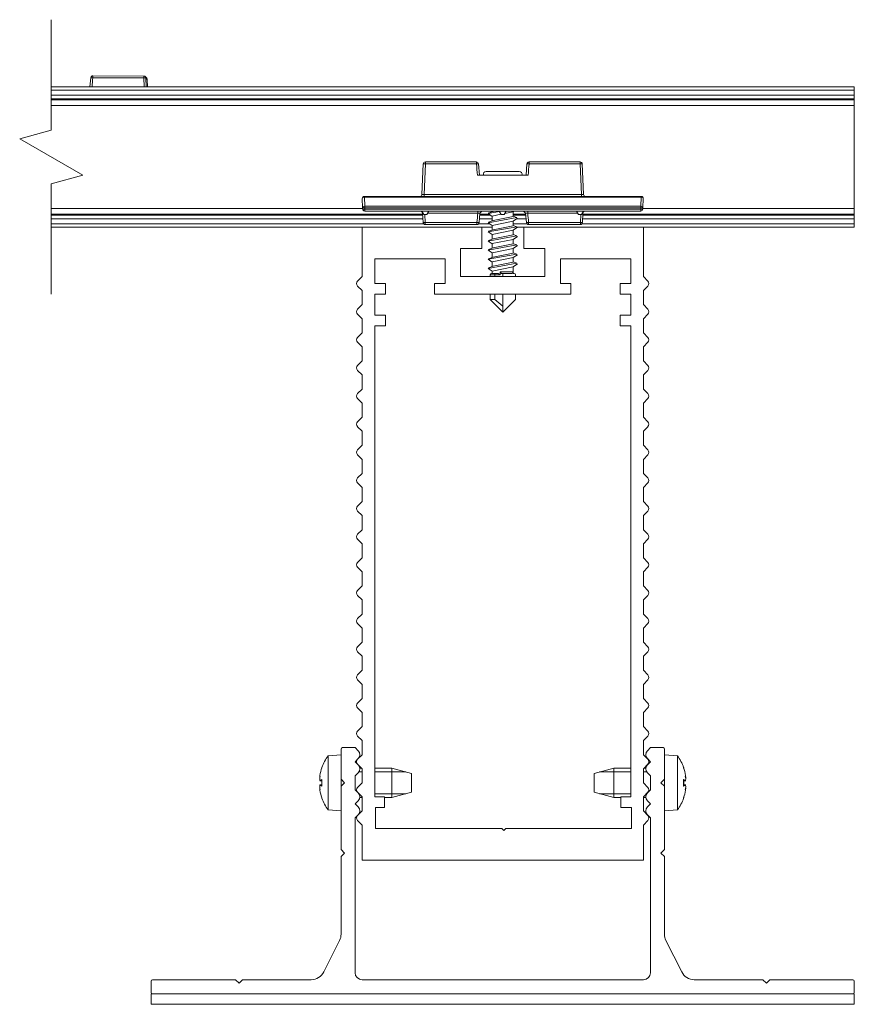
# Model space of a CAD drawing. Header units: millimetres. Extents: x 15 to 3247, y -45 to 876.
# Tile 3 of 13: x 146 to 265, y 262 to 402. Entities that reach past the tile are written whole.
import ezdxf

# ---------------------------------------------------------------- set-up
doc = ezdxf.new("R2010")
doc.units = ezdxf.units.MM
doc.header["$LTSCALE"] = 3
for name, color, linetype, lineweight in [('Break Line (ISO)', 7, 'Continuous', 18), ('Visible (ISO)', 7, 'Continuous', 13), ('Visible Narrow (ISO)', 7, 'Continuous', 5)]:
    doc.layers.add(name, color=color, linetype=linetype, lineweight=lineweight)

msp = doc.modelspace()

# ---------------------------------------------------------------- linework, layer by layer
at = {"layer": 'Break Line (ISO)', "flags": 128}
msp.add_lwpolyline([(150.847, 363.383), (150.847, 379.104), (155.347, 380.31), (146.347, 385.506), (150.847, 386.712), (150.847, 402.433)], dxfattribs=at)
at = {"layer": 'Visible (ISO)'}
for p, q in [((156.345, 392.908), (156.459, 394.179)), ((156.759, 394.452), (164.009, 394.425)), ((164.233, 394.323), (164.418, 394.114)), ((164.493, 393.927), (164.533, 392.908)), ((150.847, 392.908), (265.052, 392.908)), ((265.052, 392.408), (265.052, 392.908)), ((265.052, 392.408), (265.052, 391.7)), ((150.847, 391.047), (265.052, 391.047)), ((265.052, 391.201), (265.052, 391.7)), ((265.052, 391.201), (265.052, 391.047)), ((265.052, 391.047), (265.052, 390.211)), ((150.847, 390.211), (265.052, 390.211)), ((265.052, 390.211), (265.052, 375.606)), ((203.753, 381.921), (203.564, 377.595)), ((211.308, 382.208), (204.053, 382.208)), ((211.606, 381.933), (211.741, 380.308)), ((211.607, 381.933), (211.742, 380.308)), ((218.361, 380.308), (218.496, 381.933)), ((226.05, 382.208), (218.795, 382.208)), ((226.539, 377.595), (226.35, 381.921)), ((211.442, 380.308), (214.866, 380.308)), ((212.702, 380.861), (217.402, 380.861)), ((215.237, 380.308), (218.661, 380.308)), ((195.065, 376.995), (195.123, 375.682)), ((234.738, 377.308), (195.365, 377.308)), ((234.981, 375.682), (235.038, 376.995)), ((150.847, 375.606), (195.126, 375.606)), ((195.123, 375.682), (195.131, 375.495)), ((234.972, 375.495), (234.981, 375.682)), ((234.977, 375.606), (265.052, 375.606)), ((265.052, 375.606), (265.052, 374.77)), ((150.847, 374.77), (203.662, 374.77)), ((195.43, 375.208), (234.673, 375.208)), ((203.552, 375.208), (203.84, 374.708)), ((203.656, 374.921), (203.714, 373.595)), ((204.263, 374.708), (203.84, 374.708)), ((204.552, 375.208), (204.263, 374.708)), ((211.794, 374.934), (211.68, 373.583)), ((211.795, 374.934), (211.681, 373.583)), ((211.781, 374.77), (213.102, 374.77)), ((212.093, 375.208), (211.794, 374.934)), ((212.094, 375.208), (211.795, 374.934)), ((214.578, 375.164), (212.974, 374.856)), ((213.552, 374.465), (212.974, 374.856)), ((217.057, 374.296), (212.983, 373.556)), ((213.038, 374.946), (213.666, 375.167)), ((213.038, 373.646), (213.666, 373.867)), ((213.552, 375.208), (213.552, 375.126)), ((214.801, 374.776), (213.552, 374.486)), ((213.552, 374.486), (213.552, 373.826)), ((213.671, 375.167), (213.807, 375.208)), ((213.674, 373.867), (216.549, 374.436)), ((214.552, 375.208), (214.84, 374.708)), ((215.263, 374.708), (214.84, 374.708)), ((215.552, 375.208), (215.263, 374.708)), ((216.513, 375.094), (215.344, 374.852)), ((216.689, 375.208), (216.52, 375.094)), ((217.129, 374.206), (216.52, 373.794)), ((216.552, 375.115), (216.552, 374.436)), ((216.552, 374.77), (218.322, 374.77)), ((216.552, 374.476), (217.065, 374.296)), ((218.308, 374.934), (218.009, 375.208)), ((218.309, 374.934), (218.01, 375.208)), ((218.422, 373.583), (218.308, 374.934)), ((218.309, 374.934), (218.309, 374.934)), ((225.552, 375.208), (225.84, 374.708)), ((226.263, 374.708), (225.84, 374.708)), ((226.552, 375.208), (226.263, 374.708)), ((226.389, 373.595), (226.447, 374.921)), ((226.441, 374.77), (265.052, 374.77)), ((265.052, 374.77), (265.052, 374.616)), ((265.052, 374.116), (265.052, 374.616)), ((265.052, 374.116), (265.052, 373.408)), ((150.847, 372.908), (195.052, 372.908)), ((195.052, 372.908), (195.052, 365.908)), ((212.052, 372.908), (195.052, 372.908)), ((204.013, 373.308), (211.382, 373.308)), ((212.052, 369.908), (212.052, 372.908)), ((212.052, 372.908), (213.552, 372.908)), ((213.552, 373.165), (212.974, 373.556)), ((217.064, 372.996), (212.974, 372.256)), ((213.038, 372.346), (213.666, 372.567)), ((213.552, 373.186), (213.552, 372.526)), ((216.515, 373.794), (213.553, 373.186)), ((216.517, 372.494), (213.555, 371.886)), ((213.673, 372.567), (216.547, 373.136)), ((217.129, 372.906), (216.52, 372.494)), ((216.552, 373.815), (216.552, 373.136)), ((216.552, 373.176), (217.065, 372.996)), ((216.552, 372.515), (216.552, 371.836)), ((217.132, 372.908), (218.052, 372.908)), ((218.052, 372.908), (218.052, 369.908)), ((235.052, 372.908), (218.052, 372.908)), ((218.721, 373.308), (226.09, 373.308)), ((235.052, 365.908), (235.052, 372.908)), ((235.052, 372.908), (265.052, 372.908)), ((265.052, 372.908), (265.052, 373.408)), ((213.552, 371.865), (212.974, 372.256)), ((217.057, 371.696), (212.981, 370.956)), ((213.038, 371.046), (213.666, 371.267)), ((213.552, 371.886), (213.552, 371.226)), ((216.52, 371.194), (213.56, 370.586)), ((213.672, 371.267), (216.544, 371.836)), ((217.129, 371.606), (216.52, 371.194)), ((216.552, 371.876), (217.065, 371.696)), ((216.552, 371.215), (216.552, 370.536)), ((209.052, 369.908), (212.052, 369.908)), ((209.052, 365.908), (209.052, 369.908)), ((213.552, 370.565), (212.974, 370.956)), ((217.065, 370.396), (212.978, 369.656)), ((213.038, 369.746), (213.666, 369.967)), ((213.552, 370.586), (213.552, 369.926)), ((216.52, 369.894), (213.56, 369.286)), ((213.669, 369.967), (216.543, 370.536)), ((217.129, 370.306), (216.52, 369.894)), ((216.552, 370.576), (217.065, 370.396)), ((216.552, 369.915), (216.552, 369.236)), ((218.052, 369.908), (221.052, 369.908)), ((221.052, 369.908), (221.052, 365.908)), ((196.852, 368.407), (206.852, 368.408)), ((196.852, 364.907), (196.852, 368.407)), ((206.852, 368.408), (206.852, 364.908)), ((213.552, 369.265), (212.974, 369.656)), ((213.552, 367.965), (212.974, 368.356)), ((217.059, 369.096), (212.978, 368.356)), ((213.038, 368.446), (213.666, 368.667)), ((213.552, 369.286), (213.552, 368.626)), ((216.517, 368.594), (213.56, 367.986)), ((213.667, 368.667), (216.543, 369.236)), ((217.129, 369.006), (216.52, 368.594)), ((216.552, 369.276), (217.065, 369.096)), ((216.552, 368.615), (216.552, 367.936)), ((223.252, 364.908), (223.252, 368.408)), ((223.252, 368.408), (233.252, 368.407)), ((233.252, 368.407), (233.252, 364.907)), ((213.552, 366.665), (212.974, 367.056)), ((217.062, 367.796), (212.982, 367.056)), ((213.038, 367.146), (213.666, 367.367)), ((213.552, 367.986), (213.552, 367.326)), ((216.515, 367.294), (213.557, 366.686)), ((213.666, 367.367), (216.547, 367.936)), ((217.129, 367.706), (216.52, 367.294)), ((216.552, 367.976), (217.065, 367.796)), ((216.552, 367.315), (216.552, 366.561)), ((195.052, 365.908), (194.413, 365.257)), ((221.052, 365.908), (209.052, 365.908)), ((213.252, 366.161), (213.252, 365.908)), ((213.452, 366.361), (214.033, 366.361)), ((213.552, 366.686), (213.552, 366.561)), ((213.552, 366.361), (213.552, 366.561)), ((214.033, 366.361), (214.391, 366.361)), ((214.391, 366.361), (214.697, 366.161)), ((214.894, 366.361), (214.697, 366.561)), ((214.697, 366.161), (214.697, 366.561)), ((216.352, 366.361), (214.894, 366.361)), ((215.052, 365.908), (215.052, 366.361)), ((216.552, 366.361), (216.552, 366.561)), ((216.552, 366.361), (216.652, 366.361)), ((216.852, 366.161), (216.852, 365.908)), ((235.69, 365.257), (235.052, 365.908)), ((194.414, 364.556), (195.052, 363.908)), ((198.352, 364.907), (196.852, 364.907)), ((198.352, 363.408), (198.352, 364.907)), ((206.852, 364.908), (205.352, 364.908)), ((205.352, 364.908), (205.352, 363.408)), ((224.752, 364.908), (223.252, 364.908)), ((224.752, 363.408), (224.752, 364.908)), ((233.252, 364.907), (231.752, 364.907)), ((231.752, 364.907), (231.752, 363.408)), ((235.052, 363.908), (235.689, 364.556)), ((195.052, 363.908), (195.052, 361.908)), ((196.852, 360.408), (196.852, 363.408)), ((196.852, 363.408), (198.352, 363.408)), ((205.352, 363.408), (224.752, 363.408)), ((213.252, 363.408), (213.252, 362.661)), ((215.052, 361.71), (215.052, 363.408)), ((216.852, 363.408), (216.852, 362.661)), ((231.752, 363.408), (233.252, 363.408)), ((233.252, 363.408), (233.252, 360.408)), ((235.052, 361.908), (235.052, 363.908)), ((195.052, 361.908), (194.413, 361.257)), ((213.252, 362.661), (213.906, 362.661)), ((213.252, 362.661), (215.052, 360.861)), ((213.906, 362.661), (215.052, 361.71)), ((216.852, 362.661), (215.052, 360.861)), ((215.052, 361.71), (215.052, 360.861)), ((235.69, 361.257), (235.052, 361.908)), ((194.414, 360.556), (195.052, 359.908)), ((195.052, 359.908), (195.052, 357.908)), ((198.352, 360.408), (196.852, 360.408)), ((198.352, 358.908), (198.352, 360.408)), ((233.252, 360.408), (231.752, 360.408)), ((231.752, 360.408), (231.752, 358.908)), ((235.052, 359.908), (235.689, 360.556)), ((235.052, 357.908), (235.052, 359.908)), ((196.852, 291.908), (196.852, 358.908)), ((196.852, 358.908), (198.352, 358.908)), ((231.752, 358.908), (233.252, 358.908)), ((233.252, 358.908), (233.252, 291.908)), ((195.052, 357.908), (194.413, 357.257)), ((235.69, 357.257), (235.052, 357.908)), ((194.414, 356.556), (195.052, 355.908)), ((195.052, 355.908), (195.052, 353.908)), ((235.052, 355.908), (235.689, 356.556)), ((235.052, 353.908), (235.052, 355.908)), ((195.052, 353.908), (194.413, 353.257)), ((235.69, 353.257), (235.052, 353.908)), ((194.414, 352.556), (195.052, 351.908)), ((195.052, 351.908), (195.052, 349.908)), ((235.052, 351.908), (235.689, 352.556)), ((235.052, 349.908), (235.052, 351.908)), ((195.052, 349.908), (194.413, 349.257)), ((235.69, 349.257), (235.052, 349.908)), ((194.414, 348.556), (195.052, 347.908)), ((195.052, 347.908), (195.052, 345.908)), ((235.052, 347.908), (235.689, 348.556)), ((235.052, 345.908), (235.052, 347.908)), ((195.052, 345.908), (194.413, 345.257)), ((235.69, 345.257), (235.052, 345.908)), ((194.414, 344.556), (195.052, 343.908)), ((235.052, 343.908), (235.689, 344.556)), ((195.052, 343.908), (195.052, 341.908)), ((235.052, 341.908), (235.052, 343.908)), ((195.052, 341.908), (194.413, 341.257)), ((235.69, 341.257), (235.052, 341.908)), ((194.414, 340.556), (195.052, 339.908)), ((235.052, 339.908), (235.689, 340.556)), ((195.052, 339.908), (195.052, 337.908)), ((235.052, 337.908), (235.052, 339.908)), ((195.052, 337.908), (194.413, 337.257)), ((235.69, 337.257), (235.052, 337.908)), ((194.414, 336.556), (195.052, 335.908)), ((235.052, 335.908), (235.689, 336.556)), ((195.052, 335.908), (195.052, 333.908)), ((235.052, 333.908), (235.052, 335.908)), ((195.052, 333.908), (194.413, 333.257)), ((235.69, 333.257), (235.052, 333.908)), ((194.414, 332.556), (195.052, 331.908)), ((195.052, 331.908), (195.052, 329.908)), ((235.052, 331.908), (235.689, 332.556)), ((235.052, 329.908), (235.052, 331.908)), ((195.052, 329.908), (194.413, 329.257)), ((235.69, 329.257), (235.052, 329.908)), ((194.414, 328.556), (195.052, 327.908)), ((195.052, 327.908), (195.052, 325.908)), ((235.052, 327.908), (235.689, 328.556)), ((235.052, 325.908), (235.052, 327.908)), ((195.052, 325.908), (194.413, 325.257)), ((235.69, 325.257), (235.052, 325.908)), ((194.414, 324.556), (195.052, 323.908)), ((195.052, 323.908), (195.052, 321.908)), ((235.052, 323.908), (235.689, 324.556)), ((235.052, 321.908), (235.052, 323.908)), ((195.052, 321.908), (194.413, 321.257)), ((235.69, 321.257), (235.052, 321.908)), ((194.414, 320.556), (195.052, 319.908)), ((195.052, 319.908), (195.052, 317.908)), ((235.052, 319.908), (235.689, 320.556)), ((235.052, 317.908), (235.052, 319.908)), ((195.052, 317.908), (194.413, 317.257)), ((235.69, 317.257), (235.052, 317.908)), ((194.414, 316.556), (195.052, 315.908)), ((235.052, 315.908), (235.689, 316.556)), ((195.052, 315.908), (195.052, 313.908)), ((235.052, 313.908), (235.052, 315.908)), ((195.052, 313.908), (194.413, 313.257)), ((235.69, 313.257), (235.052, 313.908)), ((194.414, 312.556), (195.052, 311.908)), ((235.052, 311.908), (235.689, 312.556)), ((195.052, 311.908), (195.052, 309.908)), ((235.052, 309.908), (235.052, 311.908)), ((195.052, 309.908), (194.413, 309.257)), ((235.69, 309.257), (235.052, 309.908)), ((194.414, 308.556), (195.052, 307.908)), ((235.052, 307.908), (235.689, 308.556)), ((195.052, 307.908), (195.052, 305.908)), ((235.052, 305.908), (235.052, 307.908)), ((195.052, 305.908), (194.413, 305.257)), ((235.69, 305.257), (235.052, 305.908)), ((194.414, 304.556), (195.052, 303.908)), ((195.052, 303.908), (195.052, 301.908)), ((235.052, 303.908), (235.689, 304.556)), ((235.052, 301.908), (235.052, 303.908)), ((195.052, 301.908), (194.413, 301.257)), ((235.69, 301.257), (235.052, 301.908)), ((194.414, 300.556), (195.052, 299.908)), ((195.052, 299.908), (195.052, 297.908)), ((235.052, 299.908), (235.689, 300.556)), ((235.052, 297.908), (235.052, 299.908)), ((192.052, 298.708), (192.052, 294.408)), ((194.052, 298.908), (192.252, 298.908)), ((194.486, 298.474), (194.052, 298.908)), ((236.052, 298.908), (235.617, 298.474)), ((237.852, 298.908), (236.052, 298.908)), ((238.052, 294.408), (238.052, 298.708)), ((190.206, 297.747), (192.052, 297.908)), ((190.206, 290.07), (190.206, 297.747)), ((194.052, 296.908), (194.486, 297.343)), ((194.486, 296.474), (194.052, 296.908)), ((195.052, 297.908), (194.413, 297.257)), ((235.69, 297.257), (235.052, 297.908)), ((235.617, 297.343), (236.052, 296.908)), ((236.052, 296.908), (235.617, 296.474)), ((239.897, 297.747), (238.052, 297.908)), ((239.897, 297.747), (239.897, 290.07)), ((189.321, 296.032), (189.321, 296.013)), ((194.414, 296.556), (195.052, 295.908)), ((194.714, 296.008), (194.953, 296.008)), ((195.052, 295.908), (195.052, 293.908)), ((196.852, 296.008), (199.252, 296.008)), ((199.252, 291.808), (199.252, 296.008)), ((202.052, 295.253), (199.252, 296.008)), ((228.052, 295.253), (230.852, 296.008)), ((230.852, 296.008), (230.852, 291.808)), ((233.252, 296.008), (230.852, 296.008)), ((235.052, 295.908), (235.689, 296.556)), ((235.052, 293.908), (235.052, 295.908)), ((235.389, 296.008), (235.15, 296.008)), ((240.782, 296.013), (240.782, 296.032)), ((189.017, 294.611), (189.043, 294.954)), ((189.017, 294.611), (189.036, 294.61)), ((189.043, 294.214), (189.017, 294.502)), ((189.035, 294.21), (189.321, 294.185)), ((189.321, 294.381), (189.333, 294.393)), ((189.321, 294.381), (189.321, 293.435)), ((192.052, 294.408), (192.552, 293.908)), ((192.052, 293.408), (192.052, 294.408)), ((194.052, 294.908), (194.486, 295.343)), ((194.052, 292.908), (194.052, 294.908)), ((202.052, 295.253), (202.052, 292.563)), ((228.052, 292.563), (228.052, 295.253)), ((235.617, 295.343), (236.052, 294.908)), ((236.052, 294.908), (236.052, 292.908)), ((237.552, 293.908), (238.052, 294.408)), ((238.052, 294.408), (238.052, 293.408)), ((240.77, 294.393), (240.782, 294.381)), ((240.782, 293.435), (240.782, 294.381)), ((241.068, 294.21), (240.782, 294.185)), ((241.06, 294.954), (241.086, 294.611)), ((241.086, 294.502), (241.06, 294.214)), ((241.086, 294.611), (241.067, 294.61)), ((189.017, 293.314), (189.043, 293.602)), ((189.017, 293.205), (189.036, 293.207)), ((189.043, 292.863), (189.017, 293.205)), ((189.035, 293.607), (189.321, 293.632)), ((189.333, 293.423), (189.321, 293.435)), ((192.552, 293.908), (192.052, 293.408)), ((192.052, 293.408), (192.052, 284.408)), ((194.486, 292.474), (194.052, 292.908)), ((195.052, 293.908), (194.413, 293.257)), ((235.69, 293.257), (235.052, 293.908)), ((236.052, 292.908), (235.617, 292.474)), ((238.052, 293.408), (237.552, 293.908)), ((238.052, 284.408), (238.052, 293.408)), ((240.782, 293.435), (240.77, 293.423)), ((241.068, 293.607), (240.782, 293.632)), ((241.06, 293.602), (241.086, 293.314)), ((241.086, 293.205), (241.06, 292.863)), ((241.086, 293.205), (241.067, 293.207)), ((189.321, 291.803), (189.321, 291.785)), ((194.052, 290.908), (194.486, 291.343)), ((194.414, 292.556), (195.052, 291.908)), ((194.714, 291.808), (195.052, 291.808)), ((195.052, 291.908), (195.052, 289.908)), ((198.247, 291.908), (196.852, 291.908)), ((198.247, 290.408), (198.247, 291.908)), ((198.247, 291.808), (199.252, 291.808)), ((202.052, 292.563), (199.252, 291.808)), ((228.052, 292.563), (230.852, 291.808)), ((231.856, 291.808), (230.852, 291.808)), ((233.252, 291.908), (231.856, 291.908)), ((231.856, 291.908), (231.856, 290.408)), ((235.052, 291.908), (235.689, 292.556)), ((235.052, 289.908), (235.052, 291.908)), ((235.389, 291.808), (235.052, 291.808)), ((235.617, 291.343), (236.052, 290.908)), ((240.782, 291.785), (240.782, 291.803)), ((190.206, 290.07), (192.052, 289.908)), ((194.486, 290.474), (194.052, 290.908)), ((195.052, 289.908), (194.413, 289.257)), ((196.95, 287.408), (196.95, 290.408)), ((196.95, 290.408), (198.247, 290.408)), ((231.856, 290.408), (233.35, 290.408)), ((233.35, 290.408), (233.35, 287.408)), ((235.69, 289.257), (235.052, 289.908)), ((236.052, 290.908), (235.617, 290.474)), ((239.897, 290.07), (238.052, 289.908)), ((194.052, 288.908), (194.486, 289.343)), ((194.052, 266.908), (194.052, 288.908)), ((194.414, 288.556), (195.052, 287.908)), ((235.052, 287.908), (235.689, 288.556)), ((235.617, 289.343), (236.052, 288.908)), ((236.052, 288.908), (236.052, 266.908)), ((195.052, 287.908), (195.052, 282.908)), ((214.898, 287.408), (196.95, 287.408)), ((215.199, 287.106), (214.898, 287.408)), ((215.499, 287.406), (215.199, 287.106)), ((233.35, 287.408), (215.499, 287.406)), ((235.052, 282.908), (235.052, 287.908)), ((192.052, 284.408), (192.552, 283.908)), ((237.552, 283.908), (238.052, 284.408)), ((192.552, 283.908), (192.052, 283.408)), ((192.052, 283.408), (192.052, 272.38)), ((195.052, 282.908), (235.052, 282.908)), ((238.052, 283.408), (237.552, 283.908)), ((238.052, 272.38), (238.052, 283.408)), ((189.604, 267.014), (191.84, 271.486)), ((238.263, 271.486), (240.499, 267.014)), ((165.052, 265.708), (165.052, 264.108)), ((177.052, 265.908), (165.252, 265.908)), ((177.552, 265.408), (177.052, 265.908)), ((178.052, 265.908), (177.552, 265.408)), ((187.815, 265.908), (178.052, 265.908)), ((235.052, 265.908), (195.052, 265.908)), ((252.052, 265.908), (242.288, 265.908)), ((252.552, 265.408), (252.052, 265.908)), ((253.052, 265.908), (252.552, 265.408)), ((264.852, 265.908), (253.052, 265.908)), ((265.052, 264.108), (265.052, 265.708)), ((165.052, 263.908), (165.052, 262.408)), ((165.052, 263.908), (265.052, 263.908)), ((165.252, 263.908), (264.852, 263.908)), ((265.052, 263.908), (265.052, 262.408)), ((265.052, 262.408), (165.052, 262.408))]:
    msp.add_line(p, q, dxfattribs=at)
for centre, radius, start, end in [((156.758, 394.152), 0.3, 89.78676, 173.94549), ((164.008, 394.125), 0.3, 41.34945, 89.78676), ((164.193, 393.915), 0.3, 2.28647, 41.34945), ((204.053, 381.908), 0.3, 90, 177.5), ((211.308, 381.908), 0.3, 6.32368, 90), ((218.795, 381.908), 0.3, 90, 173.67632), ((226.05, 381.908), 0.3, 2.5, 90), ((212.702, 380.461), 0.4, 90, 202.48166), ((217.402, 380.461), 0.4, 337.51834, 90), ((195.365, 377.008), 0.3, 90, 182.5), ((203.264, 377.608), 0.3, 270, 357.5), ((226.839, 377.608), 0.3, 182.5, 270), ((234.738, 377.008), 0.3, 357.5, 90), ((195.43, 375.508), 0.3, 182.5, 270), ((234.673, 375.508), 0.3, 270, 357.5), ((203.356, 374.908), 0.3, 2.5, 90), ((226.747, 374.908), 0.3, 90, 177.5), ((204.013, 373.608), 0.3, 182.5, 270), ((211.382, 373.608), 0.3, 270, 353.75037), ((218.721, 373.608), 0.3, 186.24963, 270), ((226.09, 373.608), 0.3, 270, 357.5), ((213.452, 366.161), 0.2, 90, 180), ((216.352, 366.561), 0.2, 270, 0), ((216.652, 366.161), 0.2, 0, 90), ((194.77, 364.907), 0.5, 135.58011, 224.5354), ((235.333, 364.907), 0.5, 315.4646, 44.41989), ((194.77, 360.907), 0.5, 135.58011, 224.5354), ((235.333, 360.907), 0.5, 315.4646, 44.41989), ((194.77, 356.907), 0.5, 135.58011, 224.5354), ((235.333, 356.907), 0.5, 315.4646, 44.41989), ((194.77, 352.907), 0.5, 135.58011, 224.5354), ((235.333, 352.907), 0.5, 315.4646, 44.41989), ((194.77, 348.907), 0.5, 135.58011, 224.5354), ((235.333, 348.907), 0.5, 315.4646, 44.41989), ((194.77, 344.907), 0.5, 135.58011, 224.5354), ((235.333, 344.907), 0.5, 315.4646, 44.41989), ((194.77, 340.907), 0.5, 135.58011, 224.5354), ((235.333, 340.907), 0.5, 315.4646, 44.41989), ((194.77, 336.907), 0.5, 135.58011, 224.5354), ((235.333, 336.907), 0.5, 315.4646, 44.41989), ((194.77, 332.907), 0.5, 135.58011, 224.5354), ((235.333, 332.907), 0.5, 315.4646, 44.41989), ((194.77, 328.907), 0.5, 135.58011, 224.5354), ((235.333, 328.907), 0.5, 315.4646, 44.41989), ((194.77, 324.907), 0.5, 135.58011, 224.5354), ((235.333, 324.907), 0.5, 315.4646, 44.41989), ((194.77, 320.907), 0.5, 135.58011, 224.5354), ((235.333, 320.907), 0.5, 315.4646, 44.41989), ((194.77, 316.907), 0.5, 135.58011, 224.5354), ((235.333, 316.907), 0.5, 315.4646, 44.41989), ((194.77, 312.907), 0.5, 135.58011, 224.5354), ((235.333, 312.907), 0.5, 315.4646, 44.41989), ((194.77, 308.907), 0.5, 135.58011, 224.5354), ((235.333, 308.907), 0.5, 315.4646, 44.41989), ((194.77, 304.907), 0.5, 135.58011, 224.5354), ((235.333, 304.907), 0.5, 315.4646, 44.41989), ((194.77, 300.907), 0.5, 135.58011, 224.5354), ((235.333, 300.907), 0.5, 315.4646, 44.41989), ((192.252, 298.708), 0.2, 90, 180), ((193.92, 297.908), 0.8, 315, 45), ((236.183, 297.908), 0.8, 135, 225), ((237.852, 298.708), 0.2, 0, 90), ((195.452, 293.908), 6.5, 143.80437, 160.28253), ((194.77, 296.907), 0.5, 135.58011, 224.5354), ((235.333, 296.907), 0.5, 315.4646, 44.41989), ((234.652, 293.908), 6.5, 19.71747, 36.19563), ((189.527, 296.032), 0.206, 160.28253, 180), ((193.92, 295.908), 0.8, 315, 45), ((236.183, 295.908), 0.8, 135, 225), ((240.576, 296.032), 0.206, 0, 19.71747), ((194.77, 292.907), 0.5, 135.58011, 224.5354), ((235.333, 292.907), 0.5, 315.4646, 44.41989), ((189.527, 291.785), 0.206, 180, 199.71747), ((195.452, 293.908), 6.5, 199.71747, 216.19563), ((193.92, 291.908), 0.8, 315, 45), ((236.183, 291.908), 0.8, 135, 225), ((234.652, 293.908), 6.5, 323.80437, 340.28253), ((240.576, 291.785), 0.206, 340.28253, 0), ((193.92, 289.908), 0.8, 315, 45), ((236.183, 289.908), 0.8, 135, 225), ((194.77, 288.907), 0.5, 135.58011, 224.5354), ((235.333, 288.907), 0.5, 315.4646, 44.41989), ((190.052, 272.38), 2, 333.43495, 0), ((240.052, 272.38), 2, 180, 206.56505), ((187.815, 267.908), 2, 270, 333.43495), ((195.052, 266.908), 1, 180, 270), ((235.052, 266.908), 1, 270, 0), ((242.288, 267.908), 2, 206.56505, 270), ((165.252, 265.708), 0.2, 90, 180), ((264.852, 265.708), 0.2, 0, 90), ((165.252, 264.108), 0.2, 180, 270), ((264.852, 264.108), 0.2, 270, 0)]:
    msp.add_arc(centre, radius, start, end, dxfattribs=at)
for centre, major_axis, ratio, start_param, end_param in [((211.308, 381.908), (0.299, 0.024), 0.043475, 0.0001707, 0.0012574), ((218.795, 381.908), (-0.299, 0.024), 0.043475, 6.279221, 6.2819279), ((215.052, 383.297), (2.997, 0), 0.9990482, 4.6505032, 4.7742748), ((211.382, 373.608), (0.299, -0.025), 0.0434692, 6.2820557, 6.2833196), ((218.721, 373.608), (-0.299, -0.025), 0.0434692, 0.0011296, 0.0044641), ((195.412, 293.991), (5.857, 2.782), 0.9791513, 2.3615077, 2.5383223), ((234.691, 293.991), (5.857, -2.782), 0.9791513, 0.6032704, 0.7800849), ((193.912, 291.86), (-4.577, 3.439), 0.554267, 0.163056, 0.235598), ((193.912, 295.615), (-4.251, -3.835), 0.6654232, 5.5109914, 5.5835335), ((188.699, 294.87), (-0.447, 0.222), 0.2991513, 2.5009174, 2.5639629), ((195.412, 293.467), (-6.459, 0.575), 0.1834845, 5.9547712, 6.1315857), ((234.691, 293.467), (6.459, 0.575), 0.1834845, 0.1515996, 0.3284141), ((236.191, 295.615), (-4.251, 3.835), 0.6654232, 3.8412445, 3.9137865), ((236.191, 291.86), (4.577, 3.439), 0.554267, 6.0475873, 6.1201293), ((241.404, 294.87), (-0.447, -0.222), 0.2991513, 0.5776298, 0.6406753), ((193.912, 292.202), (4.251, -3.835), 0.6654232, 3.8412445, 3.9137865), ((188.699, 292.947), (0.447, 0.222), 0.2991513, 0.5776298, 0.6406753), ((193.912, 295.957), (-4.577, -3.439), 0.554267, 6.0475873, 6.1201293), ((195.412, 294.35), (-6.459, -0.575), 0.1834845, 0.1515996, 0.3284141), ((195.412, 293.826), (-5.857, 2.782), 0.9791513, 0.6032704, 0.7800849), ((234.691, 294.35), (6.459, -0.575), 0.1834845, 5.9547712, 6.1315857), ((234.691, 293.826), (-5.857, -2.782), 0.9791513, 2.3615077, 2.5383223), ((236.191, 292.202), (4.251, 3.835), 0.6654232, 5.5109914, 5.5835335), ((236.191, 295.957), (4.577, -3.439), 0.554267, 0.163056, 0.235598), ((241.404, 292.947), (0.447, -0.222), 0.2991513, 2.5009174, 2.5639629)]:
    msp.add_ellipse(centre, major_axis=major_axis, ratio=ratio, start_param=start_param, end_param=end_param, dxfattribs=at)
at = {"layer": 'Visible Narrow (ISO)'}
for p, q in [((156.747, 394.178), (163.997, 394.151)), ((163.997, 394.151), (164.043, 392.908)), ((164.308, 394.137), (164.492, 393.927)), ((164.353, 392.908), (164.308, 394.137)), ((164.492, 393.927), (164.533, 392.908)), ((150.847, 392.408), (265.052, 392.408)), ((150.847, 391.7), (265.052, 391.7)), ((150.847, 391.201), (265.052, 391.201)), ((203.864, 377.595), (204.053, 381.921)), ((204.053, 382.208), (204.053, 381.921)), ((204.053, 381.921), (211.308, 381.921)), ((211.308, 381.921), (211.308, 382.208)), ((218.795, 382.208), (218.795, 381.921)), ((218.795, 381.921), (226.05, 381.921)), ((226.05, 381.921), (226.05, 382.208)), ((226.05, 381.921), (226.239, 377.595)), ((214.866, 380.308), (215.237, 380.308)), ((195.365, 377.308), (195.365, 377.216)), ((195.422, 375.902), (195.365, 377.216)), ((195.365, 377.216), (234.738, 377.216)), ((203.864, 377.595), (203.864, 377.308)), ((226.239, 377.595), (203.864, 377.595)), ((226.239, 377.308), (226.239, 377.595)), ((234.738, 377.216), (234.681, 375.902)), ((234.738, 377.216), (234.738, 377.308)), ((195.422, 375.902), (195.422, 375.682)), ((234.681, 375.902), (195.422, 375.902)), ((195.422, 375.682), (234.681, 375.682)), ((195.43, 375.495), (195.422, 375.682)), ((195.43, 375.495), (195.43, 375.208)), ((234.673, 375.495), (195.43, 375.495)), ((234.681, 375.682), (234.673, 375.495)), ((234.673, 375.208), (234.673, 375.495)), ((234.681, 375.682), (234.681, 375.902)), ((150.847, 374.616), (203.669, 374.616)), ((150.847, 374.116), (203.691, 374.116)), ((204.013, 373.595), (203.965, 374.708)), ((204.386, 374.921), (211.494, 374.921)), ((211.494, 374.921), (211.494, 375.208)), ((211.494, 374.921), (211.794, 374.934)), ((211.725, 374.116), (213.552, 374.116)), ((211.768, 374.616), (213.329, 374.616)), ((211.794, 374.933), (211.795, 374.934)), ((216.552, 374.616), (218.335, 374.616)), ((216.996, 374.116), (218.378, 374.116)), ((218.308, 374.934), (218.308, 374.934)), ((218.309, 374.934), (218.609, 374.921)), ((218.609, 375.208), (218.609, 374.921)), ((218.609, 374.921), (225.717, 374.921)), ((226.138, 374.708), (226.09, 373.595)), ((226.412, 374.116), (265.052, 374.116)), ((226.434, 374.616), (265.052, 374.616)), ((150.847, 373.408), (203.79, 373.408)), ((211.382, 373.595), (204.013, 373.595)), ((204.013, 373.595), (204.013, 373.308)), ((211.382, 373.308), (211.382, 373.595)), ((211.606, 373.408), (213.193, 373.408)), ((216.552, 373.408), (218.497, 373.408)), ((226.09, 373.595), (218.721, 373.595)), ((218.721, 373.595), (218.721, 373.308)), ((226.09, 373.308), (226.09, 373.595)), ((226.313, 373.408), (265.052, 373.408)), ((213.906, 366.161), (213.252, 366.161)), ((214.697, 366.161), (213.906, 366.161)), ((213.906, 366.161), (213.906, 365.908)), ((214.697, 366.561), (216.552, 366.561)), ((213.906, 363.408), (213.906, 362.661)), ((189.333, 296.101), (189.333, 296.047)), ((195.052, 295.463), (194.585, 295.463)), ((201.273, 295.463), (196.852, 295.463)), ((233.252, 295.463), (228.83, 295.463)), ((235.518, 295.463), (235.052, 295.463)), ((240.77, 296.047), (240.77, 296.101)), ((189.043, 294.214), (189.321, 294.19)), ((189.333, 294.393), (189.333, 293.423)), ((240.77, 293.423), (240.77, 294.393)), ((241.06, 294.214), (240.782, 294.19)), ((189.043, 293.602), (189.321, 293.626)), ((241.06, 293.602), (240.782, 293.626)), ((189.333, 291.77), (189.333, 291.715)), ((194.585, 292.353), (194.614, 292.353)), ((196.852, 292.353), (201.273, 292.353)), ((228.83, 292.353), (233.252, 292.353)), ((235.489, 292.353), (235.518, 292.353)), ((240.77, 291.715), (240.77, 291.77))]:
    msp.add_line(p, q, dxfattribs=at)
for centre, major_axis, ratio, start_param, end_param in [((156.758, 394.152), (-0.299, 0.027), 0.0820124, 4.7564859, 6.2817769), ((-379.259, 439.769), (494.878, 212.219), 0.9956625, 5.7890389, 5.791414), ((156.758, 394.152), (0.001, 0.3), 0.037122, 0, 1.4853211), ((164.008, 394.125), (0.001, 0.3), 0.037122, 0, 1.4853211), ((164.008, 394.125), (0.3, 0.011), 0.086849, 0.0354045, 1.6042982), ((164.008, 394.125), (0.225, 0.198), 0.9984361, 5.6006357, 6.2831853), ((164.193, 393.915), (0.225, 0.198), 0.9984361, 5.6006357, 6.2831853), ((204.053, 381.908), (-0.3, 0.013), 0.043578, 4.7142916, 6.2831853), ((211.308, 381.908), (0.299, 0.024), 0.043475, 0.0039465, 1.5672472), ((747.989, 425.636), (-538.462, 0), 0.9990482, 0.0813511, 0.08436), ((211.308, 381.908), (0.299, 0.024), 0.043475, 6.2160562, 6.283356), ((218.795, 381.908), (-0.299, 0.024), 0.043475, 4.7159381, 6.2819279), ((218.795, 381.908), (-0.299, 0.024), 0.043475, 6.2819279, 6.3072322), ((-317.886, 425.636), (538.462, 0), 0.9990482, 6.1988253, 6.2018342), ((226.05, 381.908), (0.3, 0.013), 0.043578, 0, 1.5688937), ((195.365, 377.008), (-0.3, -0.013), 0.6911694, 4.682221, 6.2831853), ((203.865, 377.608), (-0.301, -0.013), 0.0432476, 6.2794017, 7.8482954), ((226.238, 377.608), (-0.301, 0.013), 0.0432476, 1.5764826, 3.1453762), ((234.738, 377.008), (0.3, -0.013), 0.6911694, 0, 1.6009643), ((195.422, 375.695), (-0.3, -0.013), 0.6911694, 4.682221, 6.2831853), ((195.422, 375.695), (-0.3, -0.013), 0.043578, 0, 1.5688937), ((195.43, 375.508), (-0.3, -0.013), 0.043578, 0, 1.5688937), ((234.673, 375.508), (0.3, -0.013), 0.043578, 4.7142916, 6.2831853), ((234.681, 375.695), (0.3, -0.013), 0.6911694, 0, 1.6009643), ((234.681, 375.695), (0.3, -0.013), 0.043578, 4.7142916, 6.2831853), ((203.957, 374.908), (0.301, -0.013), 0.0432476, 2.5096669, 3.1453762), ((720.996, 331.242), (-511.374, 0), 0.9990482, 6.1975838, 6.2001888), ((211.978, 374.908), (0, 0.3), 0.807776, 1.4760399, 1.4772379), ((218.125, 374.908), (0, -0.3), 0.807776, 1.6643344, 1.6655527), ((-290.893, 331.242), (511.374, 0), 0.9990482, 0.0829965, 0.0856015), ((226.146, 374.908), (0.301, 0.013), 0.0432476, 6.2794017, 6.9151111), ((204.013, 373.608), (-0.3, -0.013), 0.043578, 0, 1.5688937), ((211.382, 373.608), (0.299, -0.025), 0.0434692, 4.7160094, 6.2787387), ((211.382, 373.608), (0.299, -0.025), 0.0434692, 0.0001343, 0.0676288), ((218.721, 373.608), (-0.299, -0.025), 0.0434692, 0.0011296, 1.5671759), ((218.721, 373.608), (-0.299, -0.025), 0.0434692, 6.2587195, 6.2843149), ((226.09, 373.608), (0.3, -0.013), 0.043578, 4.7142916, 6.2831853), ((214.033, 366.161), (0, 0.2), 0.6363636, 0, 1.5707963)]:
    msp.add_ellipse(centre, major_axis=major_axis, ratio=ratio, start_param=start_param, end_param=end_param, dxfattribs=at)

doc.saveas('drawing.dxf')
